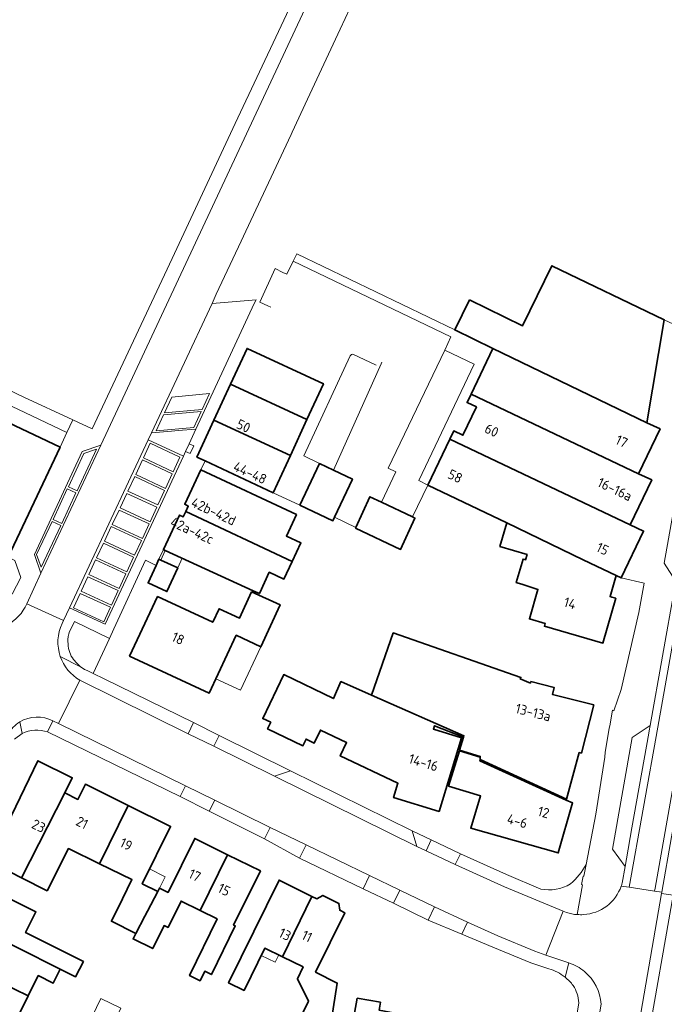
# Model space of a CAD drawing. Extents: x 154024 to 155007, y 472916 to 473908.
# Tile 16 of 49: x 154229 to 154317, y 473690 to 473824. Entities that reach past the tile are written whole.
import ezdxf
from ezdxf.enums import TextEntityAlignment as Align

# ---------------------------------------------------------------- set-up
doc = ezdxf.new("R2010")
doc.units = 0
doc.header["$LTSCALE"] = 0.75
for name, color, linetype, lineweight in [('B-RO-GR-BEPLANTING_CULTUUR_HEESTERS-GV', 252, 'CONTINUOUS', 18), ('B-RO-GR-BEPLANTING_CULTUUR_ROOS-GV', 252, 'CONTINUOUS', 18), ('B-RO-OG-BEBOUWING-GV', 6, 'CONTINUOUS', 35), ('B-RO-OG-BEBOUWING-T18', 1, 'CONTINUOUS', 18), ('B-RO-OG-BEBOUWING_LUIFEL-GV', 6, 'CONTINUOUS', 18), ('B-RO-OG-TERREIN_ERF-GV', 252, 'CONTINUOUS', 18), ('B-RO-OG-WATER_SLOOT-GV', 252, 'CONTINUOUS', 18), ('B-RO-VH-VERHARDING_BETONSTRAATSTEEN-GV', 252, 'CONTINUOUS', 18), ('B-RO-VH-VERHARDING_STRAATBAKSTEEN-GV', 252, 'CONTINUOUS', 18), ('B-RO-VH-VERHARDING_TEGEL-GV', 252, 'CONTINUOUS', 18)]:
    doc.layers.add(name, color=color, linetype=linetype, lineweight=lineweight)
doc.styles.add('NLCS-ISO-M200-T18', font='NLCS-ISO.ttf', dxfattribs={"height": 0.36})

msp = doc.modelspace()

# ---------------------------------------------------------------- linework, layer by layer
at = {"layer": 'B-RO-GR-BEPLANTING_CULTUUR_HEESTERS-GV', "flags": 128}
msp.add_lwpolyline([(154228.215, 473745.792), (154229.375, 473748.091), (154228.576, 473750.424), (154227.633, 473750.844)], dxfattribs=at)
at = {"layer": 'B-RO-GR-BEPLANTING_CULTUUR_ROOS-GV', "flags": 128}
msp.add_lwpolyline([(154241.507, 473739.755), (154236.719, 473742.073), (154236.33, 473741.29), (154236.01, 473740.69), (154235.92, 473740.39), (154235.86, 473740.03), (154235.82, 473739.62), (154235.83, 473738.75), (154235.89, 473738.39), (154235.97, 473738.08), (154236.24, 473737.34), (154236.43, 473737.1), (154236.58, 473736.86), (154237.02, 473736.38), (154237.555, 473735.879), (154237.64, 473735.8), (154238.1, 473735.5), (154238.43, 473735.36), (154239.285, 473734.948)], close=True, dxfattribs=at)
at = {"layer": 'B-RO-OG-BEBOUWING-GV', "flags": 128}
for points in [[(154290.72, 473786.056), (154288.699, 473781.94), (154293.901, 473779.425), (154314.946, 473769.26), (154317.33, 473783.34), (154301.98, 473790.717), (154297.943, 473782.505)], [(154268.484, 473769.686), (154270.747, 473774.589), (154260.306, 473779.409), (154258.043, 473774.506)], [(154314.946, 473769.26), (154293.901, 473779.425), (154290.921, 473773.14), (154313.828, 473762.279), (154316.756, 473768.41)], [(154207.791, 473754.505), (154223.041, 473747.365), (154223.506, 473747.147), (154225.458, 473746.233), (154227.633, 473750.844), (154234.747, 473765.922), (154222.322, 473771.785), (154216.961, 473760.424), (154203.13, 473766.94), (154204.857, 473770.635), (154196.37, 473774.604), (154194.644, 473770.908), (154188.069, 473773.986), (154184.134, 473765.582), (154203.545, 473756.493), (154203.683, 473756.428), (154207.707, 473754.544)], [(154255.779, 473769.603), (154266.22, 473764.783), (154268.484, 473769.686), (154258.043, 473774.506)], [(154290.921, 473773.14), (154290.388, 473772.016), (154291.653, 473771.416), (154289.81, 473767.531), (154288.545, 473768.13), (154288.007, 473766.996), (154312.684, 473755.295), (154315.613, 473761.426), (154313.828, 473762.279)], [(154263.863, 473759.677), (154266.22, 473764.783), (154255.779, 473769.603), (154253.453, 473764.564), (154254.56, 473764.044)], [(154288.007, 473766.996), (154285.032, 473760.721), (154295.798, 473755.545), (154306.246, 473750.523), (154310.753, 473748.357), (154311.439, 473748.027), (154314.497, 473754.429), (154312.684, 473755.295)], [(154267.511, 473757.965), (154272.028, 473755.845), (154272.266, 473756.352), (154274.705, 473761.548), (154272.126, 473762.758), (154270.188, 473763.668)], [(154253.984, 473762.818), (154251.774, 473758.094), (154252.273, 473757.86), (154251.931, 473757.129), (154266.477, 473750.294), (154267.665, 473752.823), (154265.674, 473753.758), (154267.049, 473756.686)], [(154278.656, 473758.383), (154277.104, 473759.12), (154275.169, 473754.918), (154275.138, 473754.851), (154281.285, 473751.931), (154283.251, 473756.201), (154282.901, 473756.367)], [(154261.752, 473745.987), (154261.984, 473745.88), (154262.031, 473745.98), (154263.346, 473748.803), (154265.337, 473747.868), (154266.477, 473750.294), (154251.931, 473757.129), (154251.589, 473756.397), (154251.089, 473756.631), (154248.879, 473751.907), (154249.123, 473751.795), (154261.133, 473746.272)], [(154310.753, 473748.357), (154306.246, 473750.523), (154295.798, 473755.545), (154294.875, 473752.33), (154298.569, 473751.228), (154298.362, 473750.507), (154298.257, 473750.538), (154298.204, 473750.554), (154298.022, 473750.608), (154297.097, 473747.391), (154297.202, 473747.358), (154297.999, 473747.109), (154300.063, 473746.464), (154298.899, 473742.412), (154301.047, 473741.795), (154300.937, 473741.411), (154308.934, 473739.116), (154310.691, 473745.241), (154310.175, 473745.397), (154309.925, 473745.473)], [(154248.509, 473750.459), (154248.265, 473750.571), (154247.881, 473749.736), (154246.782, 473747.346), (154249.341, 473746.169), (154250.824, 473749.395)], [(154248.056, 473745.485), (154244.244, 473737.331), (154255.115, 473732.25), (154258.825, 473740.185), (154262.176, 473738.618), (154264.817, 473744.364), (154260.915, 473746.121), (154259.282, 473742.529), (154256.477, 473743.818), (154255.607, 473741.956)], [(154289.943, 473726.445), (154289.9, 473726.262), (154289.356, 473724.482), (154292.182, 473723.62), (154292.175, 473723.518), (154292.154, 473723.187), (154303.956, 473717.755), (154305.703, 473724.144), (154306.013, 473724.066), (154307.684, 473730.657), (154302.033, 473732.089), (154302.259, 473733.042), (154299.1, 473733.844), (154299.034, 473733.654), (154297.654, 473734.211), (154297.726, 473734.418), (154280.277, 473740.502), (154277.316, 473732.006)], [(154289.9, 473726.262), (154289.943, 473726.445), (154277.316, 473732.006), (154273.125, 473733.852), (154272.101, 473731.525), (154265.316, 473734.801), (154262.456, 473728.798), (154263.539, 473728.282), (154263.109, 473727.379), (154267.947, 473725.072), (154268.377, 473725.974), (154269.496, 473725.441), (154270.325, 473727.219), (154273.898, 473725.512), (154273.029, 473723.688), (154280.933, 473719.933), (154280.338, 473717.983), (154286.557, 473716.084), (154289.634, 473726.149), (154285.764, 473727.363), (154285.938, 473727.81)], [(154292.175, 473723.518), (154289.327, 473724.388), (154287.846, 473719.548), (154292.226, 473718.21), (154290.881, 473713.811), (154302.848, 473710.416), (154304.789, 473717.256), (154303.926, 473717.648), (154292.142, 473723.001), (154292.154, 473723.187)], [(154221.148, 473711.228), (154225.001, 473709.274), (154229.492, 473706.997), (154235.389, 473718.629), (154236.412, 473720.694), (154231.719, 473723.021), (154226.217, 473711.763), (154222.401, 473713.698)], [(154235.389, 473718.629), (154229.492, 473706.997), (154232.966, 473705.236), (154235.892, 473711.007), (154240.139, 473708.926), (154244.051, 473716.908), (154238.207, 473719.804), (154237.183, 473717.74)], [(154240.139, 473708.926), (154244.566, 473706.757), (154243.281, 473704.157), (154241.754, 473701.066), (154245.106, 473699.41), (154246.335, 473701.773), (154246.695, 473702.465), (154248.092, 473705.155), (154245.979, 473706.202), (154249.859, 473714.03), (154244.051, 473716.908)], [(154253.878, 473702.541), (154257.636, 473710.175), (154253.153, 473712.397), (154249.496, 473705.018), (154248.322, 473705.599), (154248.092, 473705.155), (154246.695, 473702.465), (154246.335, 473701.773), (154245.106, 473699.41), (154244.726, 473698.642), (154247.402, 473697.319), (154248.964, 473700.479), (154249.502, 473700.214), (154251.279, 473703.821)], [(154257.636, 473710.175), (154253.878, 473702.541), (154256.213, 473701.392), (154252.445, 473693.639), (154253.883, 473692.938), (154254.514, 473694.232), (154255.438, 473693.781), (154258.696, 473700.436), (154258.455, 473700.555), (154262.121, 473707.952)], [(154265.138, 473696.212), (154269.164, 473704.461), (154264.672, 473706.688), (154257.783, 473692.636), (154259.905, 473691.6), (154262.73, 473697.387)], [(154234.775, 473694.536), (154236.87, 473693.488), (154237.928, 473695.552), (154230.022, 473699.517), (154231.431, 473702.343), (154224.209, 473705.942), (154221.763, 473701.032), (154228.983, 473697.435)], [(154269.831, 473704.131), (154269.164, 473704.461), (154265.138, 473696.212), (154267.969, 473694.83), (154267.178, 473693.208), (154268.686, 473690.127), (154267.966, 473688.645), (154267.497, 473687.684), (154271.421, 473685.637), (154271.509, 473685.591), (154272.637, 473692.6), (154269.657, 473694.105), (154273.657, 473702.235), (154272.976, 473702.573), (154272.856, 473703.502), (154270.652, 473704.595)], [(154221.763, 473701.032), (154219.409, 473696.308), (154226.628, 473692.712), (154230.368, 473690.849), (154231.754, 473693.632), (154233.814, 473692.606), (154234.775, 473694.536), (154228.983, 473697.435)], [(154224.263, 473687.969), (154230.132, 473685.044), (154231.67, 473684.278), (154232.842, 473686.632), (154229.177, 473688.458), (154230.368, 473690.849), (154226.628, 473692.712), (154219.409, 473696.308), (154217.046, 473691.565)], [(154280.934, 473678.362), (154281.698, 473678.224), (154283.464, 473687.959), (154278.343, 473688.916), (154278.529, 473690), (154275.355, 473690.546), (154274.646, 473686.428), (154275.337, 473686.313), (154277.4, 473685.97), (154276.936, 473682.466), (154274.741, 473682.854), (154272.052, 473683.33), (154270.293, 473672.837), (154273.412, 473672.27), (154274.314, 473677.229), (154274.726, 473679.492), (154276.807, 473679.113)]]:
    msp.add_lwpolyline(points, close=True, dxfattribs=at)
at = {"layer": 'B-RO-OG-BEBOUWING_LUIFEL-GV', "flags": 128}
for points in [[(154248.879, 473751.907), (154248.265, 473750.571), (154250.824, 473749.395), (154251.438, 473750.731)], [(154256.044, 473734.236), (154259.394, 473732.669), (154262.176, 473738.618), (154258.825, 473740.185)], [(154246.986, 473708.233), (154245.979, 473706.202), (154248.092, 473705.155), (154248.322, 473705.599), (154249.115, 473707.13)], [(154262.25, 473696.404), (154264.159, 473695.472), (154264.639, 473696.455), (154262.73, 473697.387)], [(154241.336, 473685.618), (154243.029, 473689.203), (154240.296, 473690.493), (154238.603, 473686.908)]]:
    msp.add_lwpolyline(points, close=True, dxfattribs=at)
at = {"layer": 'B-RO-OG-TERREIN_ERF-GV', "flags": 128}
for points in [[(154225.384, 473825.23), (154222.782, 473819.607), (154220.179, 473813.983), (154221.54, 473813.353), (154218.937, 473807.73), (154217.576, 473808.36), (154214.91, 473802.6), (154212.442, 473803.755), (154209.714, 473797.989), (154212.161, 473796.849), (154212.233, 473796.816), (154209.631, 473791.194), (154206.296, 473783.988), (154211.777, 473781.372), (154229.77, 473772.74), (154236.489, 473769.633), (154239.13, 473768.411), (154250.072, 473791.727), (154258.673, 473810.184), (154280.123, 473855.813)], [(154180.503, 473764.377), (154180.668, 473764.297), (154181.858, 473766.703), (154184.134, 473765.582), (154188.069, 473773.986), (154194.644, 473770.908), (154196.37, 473774.604), (154204.857, 473770.635), (154203.13, 473766.94), (154216.961, 473760.424), (154222.322, 473771.785), (154234.747, 473765.922), (154235.685, 473767.895), (154207.304, 473781.402), (154190.637, 473789.358)], [(154309.93, 473728.064), (154310.274, 473729.934), (154310.445, 473729.857), (154311.453, 473732.772), (154313.844, 473743.283), (154314.577, 473747.326), (154311.439, 473748.027), (154310.753, 473748.357), (154309.925, 473745.473), (154310.175, 473745.397), (154310.691, 473745.241), (154308.934, 473739.116), (154300.937, 473741.411), (154301.047, 473741.795), (154298.899, 473742.412), (154300.063, 473746.464), (154297.999, 473747.109), (154297.202, 473747.358), (154297.097, 473747.391), (154298.022, 473750.608), (154298.204, 473750.554), (154298.257, 473750.538), (154298.362, 473750.507), (154298.569, 473751.228), (154294.875, 473752.33), (154295.798, 473755.545), (154285.032, 473760.721), (154282.901, 473756.367), (154283.251, 473756.201), (154281.285, 473751.931), (154275.138, 473754.851), (154275.169, 473754.918), (154272.266, 473756.352), (154272.028, 473755.845), (154267.511, 473757.965), (154263.863, 473759.677), (154254.56, 473764.044), (154253.984, 473762.818), (154267.049, 473756.686), (154265.674, 473753.758), (154267.665, 473752.823), (154266.477, 473750.294), (154265.337, 473747.868), (154263.346, 473748.803), (154262.031, 473745.98), (154261.984, 473745.88), (154261.752, 473745.987), (154261.133, 473746.272), (154249.123, 473751.795), (154248.509, 473750.459), (154250.824, 473749.395), (154249.341, 473746.169), (154246.782, 473747.346), (154247.881, 473749.736), (154246.4, 473750.444), (154242.1, 473741.05), (154241.507, 473739.755), (154239.285, 473734.948), (154240.771, 473734.233), (154252.974, 473728.256), (154256.479, 473726.487), (154266.227, 473721.65), (154282.864, 473713.439), (154285.49, 473712.192), (154289.456, 473710.297), (154295.748, 473707.445), (154300.438, 473705.471)], [(154301.55, 473694.555), (154299.089, 473695.397), (154293.879, 473697.527), (154289.658, 473699.315), (154285.045, 473701.21), (154280.334, 473703.551), (154276.283, 473705.434), (154276.169, 473705.487), (154267.486, 473709.708), (154262.69, 473712.329), (154255.143, 473716.109), (154251.143, 473718.113), (154233.041, 473726.961)], [(154306.633, 473708.832), (154307.971, 473715.706), (154309.223, 473723.523), (154309.251, 473724.188), (154309.78, 473727.412), (154309.936, 473728.039), (154309.93, 473728.064)], [(154229.559, 473726.761), (154228.529, 473725.985)], [(154226.217, 473711.763), (154231.719, 473723.021), (154236.412, 473720.694), (154235.389, 473718.629), (154237.183, 473717.74), (154238.207, 473719.804), (154244.051, 473716.908), (154249.859, 473714.03), (154245.979, 473706.202), (154248.092, 473705.155), (154248.322, 473705.599), (154249.496, 473705.018), (154253.153, 473712.397), (154257.636, 473710.175), (154262.121, 473707.952), (154258.455, 473700.555), (154258.696, 473700.436), (154255.438, 473693.781), (154254.514, 473694.232), (154253.883, 473692.938), (154252.445, 473693.639), (154256.213, 473701.392), (154253.878, 473702.541), (154251.279, 473703.821), (154249.502, 473700.214), (154248.964, 473700.479), (154247.402, 473697.319), (154244.726, 473698.642), (154245.106, 473699.41), (154241.754, 473701.066), (154243.281, 473704.157), (154244.566, 473706.757), (154240.139, 473708.926), (154235.892, 473711.007), (154232.966, 473705.236), (154229.492, 473706.997), (154225.001, 473709.274)], [(154214.728, 473686.912), (154217.046, 473691.565), (154219.409, 473696.308), (154221.763, 473701.032), (154224.209, 473705.942), (154231.431, 473702.343), (154230.022, 473699.517), (154237.928, 473695.552), (154236.87, 473693.488), (154234.775, 473694.536), (154233.814, 473692.606), (154231.754, 473693.632), (154230.368, 473690.849), (154229.177, 473688.458)], [(154274.646, 473686.428), (154275.355, 473690.546), (154278.529, 473690), (154278.343, 473688.916)], [(154305.029, 473686.006), (154305.632, 473689.929)]]:
    msp.add_lwpolyline(points, dxfattribs=at)
for points in [[(154244.244, 473737.331), (154248.056, 473745.485), (154255.607, 473741.956), (154256.477, 473743.818), (154259.282, 473742.529), (154260.915, 473746.121), (154264.817, 473744.364), (154262.176, 473738.618), (154258.825, 473740.185), (154255.115, 473732.25)], [(154292.175, 473723.518), (154292.182, 473723.62), (154289.356, 473724.482), (154289.9, 473726.262), (154285.938, 473727.81), (154285.764, 473727.363), (154289.634, 473726.149), (154286.557, 473716.084), (154280.338, 473717.983), (154280.933, 473719.933), (154273.029, 473723.688), (154273.898, 473725.512), (154270.325, 473727.219), (154269.496, 473725.441), (154268.377, 473725.974), (154267.947, 473725.072), (154263.109, 473727.379), (154263.539, 473728.282), (154262.456, 473728.798), (154265.316, 473734.801), (154272.101, 473731.525), (154273.125, 473733.852), (154277.316, 473732.006), (154280.277, 473740.502), (154297.726, 473734.418), (154297.654, 473734.211), (154299.034, 473733.654), (154299.1, 473733.844), (154302.259, 473733.042), (154302.033, 473732.089), (154307.684, 473730.657), (154306.013, 473724.066), (154305.703, 473724.144), (154303.956, 473717.755), (154292.154, 473723.187), (154292.142, 473723.001), (154303.926, 473717.648), (154304.789, 473717.256), (154302.848, 473710.416), (154290.881, 473713.811), (154292.226, 473718.21), (154287.846, 473719.548), (154289.327, 473724.388)], [(154269.164, 473704.461), (154269.831, 473704.131), (154270.652, 473704.595), (154272.856, 473703.502), (154272.976, 473702.573), (154273.657, 473702.235), (154269.657, 473694.105), (154272.637, 473692.6), (154271.509, 473685.591), (154271.421, 473685.637), (154267.497, 473687.684), (154267.966, 473688.645), (154268.686, 473690.127), (154267.178, 473693.208), (154267.969, 473694.83), (154265.138, 473696.212), (154262.73, 473697.387), (154259.905, 473691.6), (154257.783, 473692.636), (154264.672, 473706.688)]]:
    msp.add_lwpolyline(points, close=True, dxfattribs=at)
at = {"layer": 'B-RO-OG-TERREIN_ERF-GV'}
for points in [[(154233.041, 473726.961, 0.198168), (154229.559, 473726.761)], [(154304.518, 473706.186, 0.1023053), (154306.633, 473708.832)], [(154300.438, 473705.471, 0.1894831), (154304.518, 473706.186)], [(154303.765, 473693.424, 0.1026827), (154301.55, 473694.555)], [(154304.879, 473692.262, 0.0667912), (154303.765, 473693.424)], [(154305.632, 473689.929, 0.1359624), (154304.879, 473692.262)]]:
    msp.add_lwpolyline(points, format="xyb", dxfattribs=at)
at = {"layer": 'B-RO-OG-WATER_SLOOT-GV', "flags": 128}
msp.add_lwpolyline([(154301.473, 473584.587), (154303.44, 473596.7), (154306.15, 473612.45), (154315.22, 473663.3), (154316.02, 473667.97), (154317.86, 473678.51), (154325.058, 473719.327), (154321.09, 473719.99), (154318.554, 473704.644), (154314.934, 473684.12), (154312.88, 473672.138), (154310.392, 473657.616), (154298.443, 473587.901), (154298.76, 473587.57), (154299.494, 473586.458), (154299.867, 473586.72), (154301.046, 473584.656)], close=True, dxfattribs=at)
at = {"layer": 'B-RO-VH-VERHARDING_BETONSTRAATSTEEN-GV', "flags": 128}
for points in [[(154283.967, 473859.596), (154281.809, 473855.008), (154271.601, 473833.099), (154267.883, 473825.123), (154263.565, 473815.866), (154240.307, 473766.175), (154232.127, 473748.672), (154230.194, 473744.496), (154235.234, 473742.211), (154236.037, 473743.929), (154246.788, 473766.921), (154247.23, 473767.866), (154255.512, 473785.579), (154256.09, 473786.815), (154259.495, 473794.098), (154260.136, 473795.468), (154266.316, 473808.688), (154266.456, 473808.985), (154268.571, 473813.512), (154273.043, 473823.083), (154275.782, 473828.945), (154288.497, 473856.157), (154291.339, 473862.331), (154286.309, 473864.614)], [(154250.896, 473768.184), (154253.318, 473768.394), (154261.293, 473785.578), (154261.544, 473786.051), (154255.512, 473785.579), (154247.23, 473767.866), (154249.986, 473768.106)], [(154285.032, 473760.721), (154283.779, 473761.367), (154291.34, 473777.255), (154287.326, 473779.185), (154279.591, 473763.044), (154280.64, 473762.517), (154278.656, 473758.383), (154282.901, 473756.367)], [(154250.041, 473772.765), (154249.006, 473770.588), (154254.164, 473771.058), (154255.185, 473773.238)], [(154254.164, 473771.058), (154249.006, 473770.588), (154250.041, 473772.765), (154255.185, 473773.238)], [(154248.893, 473770.312), (154247.859, 473768.136), (154253.017, 473768.605), (154254.037, 473770.786)], [(154253.017, 473768.605), (154247.859, 473768.136), (154248.893, 473770.312), (154254.037, 473770.786)], [(154240.307, 473766.175), (154237.768, 473765.318), (154231.229, 473751.229), (154232.127, 473748.672)], [(154251.6, 473764.694), (154246.788, 473766.921), (154236.037, 473743.929), (154240.924, 473741.692)], [(154246.137, 473764.436), (154247.063, 473766.437), (154251.134, 473764.552), (154250.208, 473762.551)], [(154251.134, 473764.552), (154247.063, 473766.437), (154246.137, 473764.436), (154250.208, 473762.551)], [(154252.377, 473766.369), (154251.895, 473765.329), (154252.527, 473765.025), (154253.021, 473766.073)], [(154237.062, 473759.936), (154239.722, 473765.636), (154237.978, 473765.022), (154235.874, 473760.49)], [(154237.062, 473759.936), (154235.874, 473760.49), (154237.978, 473765.022), (154239.722, 473765.636)], [(154250.074, 473762.26), (154249.15, 473760.28), (154245.079, 473762.178), (154246.003, 473764.158)], [(154246.003, 473764.158), (154245.079, 473762.178), (154249.15, 473760.28), (154250.074, 473762.26)], [(154249.016, 473759.989), (154244.946, 473761.888), (154244.022, 473759.907), (154248.092, 473758.009)], [(154244.946, 473761.888), (154249.016, 473759.989), (154248.092, 473758.009), (154244.022, 473759.907)], [(154234.972, 473755.485), (154233.784, 473756.039), (154235.735, 473760.203), (154236.916, 473759.652)], [(154236.916, 473759.652), (154235.735, 473760.203), (154233.784, 473756.039), (154234.972, 473755.485)], [(154243.856, 473759.59), (154247.962, 473757.687), (154247.042, 473755.701), (154242.935, 473757.605)], [(154247.962, 473757.687), (154243.856, 473759.59), (154242.935, 473757.605), (154247.042, 473755.701)], [(154242.801, 473757.314), (154246.908, 473755.41), (154245.989, 473753.424), (154241.882, 473755.328)], [(154246.908, 473755.41), (154242.801, 473757.314), (154241.882, 473755.328), (154245.989, 473753.424)], [(154234.836, 473755.198), (154232.175, 473749.489), (154231.529, 473751.208), (154233.663, 473755.739)], [(154234.836, 473755.198), (154233.663, 473755.739), (154231.529, 473751.208), (154232.175, 473749.489)], [(154241.736, 473755.038), (154240.816, 473753.046), (154244.936, 473751.143), (154245.857, 473753.135)], [(154245.857, 473753.135), (154244.936, 473751.143), (154240.816, 473753.046), (154241.736, 473755.038)], [(154240.66, 473752.77), (154239.74, 473750.778), (154243.88, 473748.867), (154244.799, 473750.859)], [(154244.799, 473750.859), (154243.88, 473748.867), (154239.74, 473750.778), (154240.66, 473752.77)], [(154243.748, 473748.581), (154239.601, 473750.484), (154238.687, 473748.492), (154242.834, 473746.589)], [(154239.601, 473750.484), (154243.748, 473748.581), (154242.834, 473746.589), (154238.687, 473748.492)], [(154238.545, 473748.196), (154242.692, 473746.3), (154241.777, 473744.3), (154237.63, 473746.195)], [(154242.692, 473746.3), (154238.545, 473748.196), (154237.63, 473746.195), (154241.777, 473744.3)], [(154241.63, 473744.015), (154240.714, 473742.02), (154236.563, 473743.923), (154237.478, 473745.918)], [(154237.478, 473745.918), (154236.563, 473743.923), (154240.714, 473742.02), (154241.63, 473744.015)], [(154255.742, 473724.994), (154256.479, 473726.487), (154252.974, 473728.256), (154252.231, 473726.725)], [(154312.158, 473709.614), (154312.893, 473713.825), (154315.218, 473726.816), (154315.27, 473727.109), (154315.397, 473727.825), (154312.952, 473726.193), (154310.271, 473710.909), (154311.97, 473708.562)], [(154266.227, 473721.65), (154264.057, 473720.913), (154283.497, 473711.314), (154282.864, 473713.439)], [(154255.902, 473717.613), (154251.869, 473719.591), (154251.143, 473718.113), (154255.143, 473716.109)], [(154263.477, 473713.899), (154262.69, 473712.329), (154267.486, 473709.708), (154268.389, 473711.511)], [(154284.775, 473710.692), (154288.768, 473708.82), (154289.456, 473710.297), (154285.49, 473712.192)], [(154280.334, 473703.551), (154281.195, 473705.303), (154277.019, 473707.319), (154276.169, 473705.487), (154276.283, 473705.434)], [(154290.433, 473700.93), (154285.92, 473703.049), (154285.045, 473701.21), (154289.658, 473699.315)]]:
    msp.add_lwpolyline(points, close=True, dxfattribs=at)
for points in [[(154311.441, 473705.879), (154312.52, 473705.713), (154316.465, 473727.621), (154323.648, 473768.217), (154328.477, 473795.125), (154331.975, 473815.12), (154332.867, 473820.576), (154331.799, 473820.754), (154331.73, 473820.324), (154330.91, 473815.297), (154327.426, 473795.272), (154323.143, 473771.345), (154322.629, 473768.565), (154322.139, 473765.912), (154321.946, 473764.865)], [(154337.169, 473819.964), (154336.173, 473820.112), (154335.14, 473813.23), (154326.243, 473763.649), (154321.676, 473737.382), (154316.073, 473705.612), (154315.999, 473705.176), (154316.979, 473705.025), (154318.304, 473712.626), (154322.734, 473737.38), (154327.299, 473763.553), (154332.697, 473793.606), (154336.647, 473815.926)], [(154278.743, 473777.55), (154278.637, 473777.323), (154272.126, 473762.758), (154274.705, 473761.548), (154272.266, 473756.352), (154275.169, 473754.918), (154277.104, 473759.12), (154278.656, 473758.383), (154280.64, 473762.517), (154279.591, 473763.044), (154287.326, 473779.185), (154288.178, 473780.993), (154266.616, 473791.345), (154265.745, 473789.557), (154265.205, 473789.823), (154264.166, 473790.336), (154262.043, 473785.754), (154263.123, 473785.258), (154263.554, 473785.06)], [(154277.962, 473777.114), (154274.754, 473778.609), (154274.579, 473778.564), (154274.401, 473778.411), (154268.042, 473764.703), (154270.188, 473763.668)], [(154270.188, 473763.668), (154272.126, 473762.758), (154278.637, 473777.323)], [(154321.946, 473764.865), (154318.875, 473747.607), (154318.762, 473746.786), (154315.397, 473727.825), (154315.27, 473727.109), (154315.218, 473726.816), (154312.893, 473713.825), (154312.158, 473709.614), (154311.97, 473708.562), (154311.565, 473706.289)], [(154230.194, 473744.496), (154229.965, 473744.026), (154229.713, 473743.604), (154229.409, 473743.182), (154229.14, 473742.865), (154228.703, 473742.433), (154228.172, 473742.012), (154227.867, 473741.812), (154227.551, 473741.631), (154227.217, 473741.466), (154226.873, 473741.323), (154226.468, 473741.186), (154226.017, 473741.071), (154225.553, 473740.991), (154225.073, 473740.947), (154224.583, 473740.943), (154224.2, 473740.969), (154223.796, 473741.023), (154223.348, 473741.117), (154222.893, 473741.25), (154222.446, 473741.422), (154221.758, 473741.717), (154218.865, 473735.898), (154219.981, 473735.363)], [(154235.032, 473741.779), (154235.234, 473742.211), (154230.194, 473744.496)], [(154233.774, 473728.481), (154234.513, 473728.126), (154237.444, 473734.045)], [(154229.225, 473728.341), (154229.559, 473726.761)], [(154233.041, 473726.961), (154233.774, 473728.481)], [(154308.718, 473689.744), (154308.586, 473688.973), (154308.479, 473688.349), (154309.484, 473688.187), (154313.012, 473687.619), (154313.962, 473687.466), (154316.955, 473704.884), (154316.979, 473705.025), (154315.999, 473705.176), (154312.52, 473705.713), (154311.441, 473705.879)], [(154303.968, 473702.273), (154303.521, 473702.457), (154301.148, 473696.433), (154301.557, 473696.285), (154304.293, 473695.366)], [(154305.444, 473701.988), (154305.442, 473701.975)]]:
    msp.add_lwpolyline(points, dxfattribs=at)
at = {"layer": 'B-RO-VH-VERHARDING_BETONSTRAATSTEEN-GV'}
for points in [[(154234.777, 473737.278, -0.1979626), (154235.032, 473741.779)], [(154237.444, 473734.045, -0.1789943), (154234.777, 473737.278)], [(154227.595, 473726.702, -0.0981936), (154229.225, 473728.341)], [(154233.774, 473728.481, 0.2585238), (154229.225, 473728.341)], [(154229.225, 473728.341, -0.2585238), (154233.774, 473728.481)], [(154229.559, 473726.761, -0.198168), (154233.041, 473726.961)], [(154311.441, 473705.879, -0.3037814), (154306.295, 473701.976)], [(154311.565, 473706.289, -0.0192287), (154311.441, 473705.879)], [(154305.442, 473701.975, -0.0639033), (154303.968, 473702.273)], [(154306.295, 473701.976, -0.0376119), (154305.444, 473701.988)], [(154304.293, 473695.366, -0.0959516), (154306.42, 473694.19)], [(154306.42, 473694.19, -0.2019657), (154308.718, 473689.744)]]:
    msp.add_lwpolyline(points, format="xyb", dxfattribs=at)
at = {"layer": 'B-RO-VH-VERHARDING_STRAATBAKSTEEN-GV', "flags": 128}
for points in [[(154336.173, 473820.112), (154332.867, 473820.576), (154331.975, 473815.12), (154328.477, 473795.125), (154323.648, 473768.217), (154316.465, 473727.621), (154312.52, 473705.713), (154315.999, 473705.176), (154316.073, 473705.612), (154321.676, 473737.382), (154326.243, 473763.649), (154335.14, 473813.23)], [(154288.768, 473708.82), (154284.775, 473710.692), (154283.497, 473711.314), (154264.057, 473720.913), (154255.742, 473724.994), (154252.231, 473726.725), (154237.444, 473734.045), (154234.513, 473728.126), (154251.869, 473719.591), (154255.902, 473717.613), (154263.477, 473713.899), (154268.389, 473711.511), (154277.019, 473707.319), (154281.195, 473705.303), (154285.92, 473703.049), (154290.433, 473700.93), (154294.589, 473699.061), (154299.653, 473696.975), (154301.148, 473696.433), (154303.521, 473702.457), (154295.504, 473705.755)], [(154318.554, 473704.644), (154316.955, 473704.884), (154313.962, 473687.466), (154313.44, 473684.425), (154311.383, 473672.394), (154312.88, 473672.138), (154314.934, 473684.12)]]:
    msp.add_lwpolyline(points, close=True, dxfattribs=at)
at = {"layer": 'B-RO-VH-VERHARDING_TEGEL-GV', "flags": 128}
for points in [[(154280.123, 473855.813), (154258.673, 473810.184), (154250.072, 473791.727), (154239.13, 473768.411), (154236.489, 473769.633)], [(154331.669, 473851.85), (154331.656, 473851.824), (154330.794, 473850.076), (154330.612, 473850.126), (154330.727, 473850.072), (154330.5, 473848.106), (154329.174, 473838.928), (154328.99, 473837.659), (154328.45, 473834.408), (154326.06, 473818.169), (154319.765, 473782.191), (154317.33, 473783.34), (154314.946, 473769.26), (154316.756, 473768.41), (154313.828, 473762.279), (154315.613, 473761.426), (154312.684, 473755.295), (154314.497, 473754.429), (154311.439, 473748.027), (154314.577, 473747.326)], [(154311.565, 473706.289), (154311.97, 473708.562), (154310.271, 473710.909), (154312.952, 473726.193), (154315.397, 473727.825), (154318.762, 473746.786), (154318.875, 473747.607), (154317.337, 473750.029), (154319.669, 473763.38), (154320.188, 473766.272), (154320.665, 473768.928), (154321.536, 473773.776), (154322.772, 473780.735), (154321.6, 473781.313), (154324.918, 473800.236), (154327.922, 473817.734), (154330.927, 473837.381), (154332.864, 473850.204)], [(154229.14, 473742.865), (154229.409, 473743.182), (154229.713, 473743.604), (154229.965, 473744.026), (154230.194, 473744.496), (154232.127, 473748.672), (154231.229, 473751.229), (154237.768, 473765.318), (154240.307, 473766.175), (154263.565, 473815.866), (154267.883, 473825.123)], [(154336.647, 473815.926), (154332.697, 473793.606), (154327.299, 473763.553), (154322.734, 473737.38), (154318.304, 473712.626), (154316.979, 473705.025), (154316.955, 473704.884), (154318.554, 473704.644), (154321.09, 473719.99), (154321.109, 473720.102), (154321.449, 473722.153), (154321.47, 473722.28), (154321.595, 473722.254)], [(154261.293, 473785.578), (154253.318, 473768.394), (154252.377, 473766.369), (154253.021, 473766.073), (154252.527, 473765.025), (154251.895, 473765.329), (154251.6, 473764.694), (154240.924, 473741.692), (154236.037, 473743.929), (154235.234, 473742.211), (154235.032, 473741.779)], [(154234.777, 473737.278), (154237.555, 473735.879), (154237.02, 473736.38), (154236.58, 473736.86), (154236.43, 473737.1), (154236.24, 473737.34), (154235.97, 473738.08), (154235.89, 473738.39), (154235.83, 473738.75), (154235.82, 473739.62), (154235.86, 473740.03), (154235.92, 473740.39), (154236.01, 473740.69), (154236.33, 473741.29), (154236.719, 473742.073), (154241.507, 473739.755), (154242.1, 473741.05), (154246.4, 473750.444), (154247.881, 473749.736), (154248.265, 473750.571), (154248.509, 473750.459), (154249.123, 473751.795), (154248.879, 473751.907), (154251.089, 473756.631), (154251.589, 473756.397), (154251.931, 473757.129), (154252.273, 473757.86), (154251.774, 473758.094), (154253.984, 473762.818), (154254.56, 473764.044), (154253.453, 473764.564), (154255.779, 473769.603), (154258.043, 473774.506), (154260.306, 473779.409)], [(154270.747, 473774.589), (154268.484, 473769.686), (154266.22, 473764.783), (154263.863, 473759.677), (154267.511, 473757.965), (154270.188, 473763.668), (154268.042, 473764.703), (154274.401, 473778.411), (154274.579, 473778.564), (154274.754, 473778.609), (154277.962, 473777.114)], [(154236.489, 473769.633), (154235.685, 473767.895), (154234.747, 473765.922), (154227.633, 473750.844), (154228.576, 473750.424), (154229.375, 473748.091), (154228.215, 473745.792)], [(154314.577, 473747.326), (154313.844, 473743.283), (154311.453, 473732.772), (154310.445, 473729.857), (154310.274, 473729.934), (154309.93, 473728.064), (154309.936, 473728.039), (154309.78, 473727.412), (154309.251, 473724.188), (154309.223, 473723.523), (154307.971, 473715.706), (154306.633, 473708.832), (154306.352, 473707.216), (154306.25, 473707.237), (154306.011, 473706.074), (154306.149, 473706.046), (154305.444, 473701.988)], [(154239.285, 473734.948), (154238.43, 473735.36), (154238.1, 473735.5), (154237.64, 473735.8), (154237.555, 473735.879), (154234.777, 473737.278)], [(154237.444, 473734.045), (154252.231, 473726.725), (154252.974, 473728.256), (154240.771, 473734.233), (154239.285, 473734.948)], [(154228.529, 473725.985), (154229.559, 473726.761), (154229.225, 473728.341)], [(154300.438, 473705.471), (154295.748, 473707.445), (154289.456, 473710.297), (154288.768, 473708.82), (154295.504, 473705.755), (154303.521, 473702.457), (154303.968, 473702.273)], [(154305.442, 473701.975), (154305.444, 473701.988), (154306.149, 473706.046), (154306.011, 473706.074), (154306.25, 473707.237), (154306.352, 473707.216), (154306.633, 473708.832)], [(154303.765, 473693.424), (154304.293, 473695.366), (154301.557, 473696.285), (154301.148, 473696.433), (154299.653, 473696.975), (154294.589, 473699.061), (154290.433, 473700.93), (154289.658, 473699.315), (154293.879, 473697.527), (154299.089, 473695.397), (154301.55, 473694.555)], [(154304.293, 473695.366), (154303.765, 473693.424)], [(154305.632, 473689.929), (154305.029, 473686.006), (154303.054, 473675.164), (154301.425, 473666.222), (154300.722, 473661.985), (154298.702, 473650.118), (154296.719, 473638.375), (154295.793, 473638.535), (154295.327, 473635.871), (154296.218, 473635.716), (154297.095, 473635.563), (154296.809, 473633.986), (154299.087, 473633.61), (154300.025, 473639.06), (154298.021, 473639.379), (154299.989, 473650.74), (154302.112, 473663.136), (154305.988, 473685.781), (154307.971, 473685.397), (154308.479, 473688.349), (154308.586, 473688.973), (154308.718, 473689.744)]]:
    msp.add_lwpolyline(points, dxfattribs=at)
for points in [[(154285.032, 473760.721), (154288.007, 473766.996), (154288.545, 473768.13), (154289.81, 473767.531), (154291.653, 473771.416), (154290.388, 473772.016), (154290.921, 473773.14), (154293.901, 473779.425), (154288.699, 473781.94), (154267.117, 473792.375), (154266.616, 473791.345), (154288.178, 473780.993), (154287.326, 473779.185), (154291.34, 473777.255), (154283.779, 473761.367)], [(154235.685, 473767.895), (154236.489, 473769.633), (154229.77, 473772.74), (154211.777, 473781.372), (154206.296, 473783.988), (154197.651, 473788.115), (154191.44, 473791.08), (154190.637, 473789.358), (154207.304, 473781.402)], [(154253.318, 473768.394), (154250.896, 473768.184), (154249.986, 473768.106), (154247.23, 473767.866), (154246.788, 473766.921), (154251.6, 473764.694), (154251.895, 473765.329), (154252.377, 473766.369)], [(154233.774, 473728.481), (154233.041, 473726.961), (154251.143, 473718.113), (154251.869, 473719.591), (154234.513, 473728.126)], [(154264.057, 473720.913), (154266.227, 473721.65), (154256.479, 473726.487), (154255.742, 473724.994)], [(154255.902, 473717.613), (154255.143, 473716.109), (154262.69, 473712.329), (154263.477, 473713.899)], [(154282.864, 473713.439), (154283.497, 473711.314), (154284.775, 473710.692), (154285.49, 473712.192)], [(154268.389, 473711.511), (154267.486, 473709.708), (154276.169, 473705.487), (154277.019, 473707.319)], [(154281.195, 473705.303), (154280.334, 473703.551), (154285.045, 473701.21), (154285.92, 473703.049)]]:
    msp.add_lwpolyline(points, close=True, dxfattribs=at)
at = {"layer": 'B-RO-VH-VERHARDING_TEGEL-GV'}
for points in [[(154235.032, 473741.779, 0.1979626), (154234.777, 473737.278)], [(154234.777, 473737.278, 0.1789943), (154237.444, 473734.045)], [(154229.225, 473728.341, 0.0981936), (154227.595, 473726.702)], [(154306.633, 473708.832, -0.1023053), (154304.518, 473706.186)], [(154304.518, 473706.186, -0.1894831), (154300.438, 473705.471)], [(154306.295, 473701.976, 0.3037814), (154311.441, 473705.879)], [(154311.441, 473705.879, 0.0192287), (154311.565, 473706.289)], [(154303.968, 473702.273, 0.0639033), (154305.442, 473701.975)], [(154305.444, 473701.988, 0.0376119), (154306.295, 473701.976)], [(154301.55, 473694.555, -0.1026827), (154303.765, 473693.424)], [(154306.42, 473694.19, 0.0959516), (154304.293, 473695.366)], [(154303.765, 473693.424, -0.0667912), (154304.879, 473692.262)], [(154308.718, 473689.744, 0.2019657), (154306.42, 473694.19)], [(154304.879, 473692.262, -0.1359624), (154305.632, 473689.929)]]:
    msp.add_lwpolyline(points, format="xyb", dxfattribs=at)

# ---------------------------------------------------------------- texts
at = {"layer": 'B-RO-OG-BEBOUWING-T18', "style": 'NLCS-ISO-M200-T18'}
for s, rotation, p in [('50', 335.3, (154259.818, 473768.808)), ('60', 334.5, (154293.736, 473768.212)), ('17', 334.5, (154311.512, 473766.711)), ('44-48', 335.3, (154260.715, 473762.401)), ('58', 334.5, (154288.756, 473761.936)), ('16-16a', 334.5, (154310.575, 473760.159)), ('42b-42d', 335, (154255.739, 473757.13)), ('42a-42c', 335.3, (154252.789, 473754.512)), ('15', 334.5, (154308.904, 473752.001)), ('14', 344, (154304.449, 473744.565)), ('18', 335, (154250.883, 473739.749)), ('13-13a', 345.8, (154299.416, 473729.637)), ('14-16', 343.1, (154284.42, 473722.777)), ('12', 344.2, (154300.836, 473715.976)), ('23', 334, (154231.817, 473714.112)), ('21', 333.9, (154237.758, 473714.547)), ('4-6', 344.2, (154297.24, 473714.776)), ('19', 333.9, (154243.782, 473711.596)), ('17', 333.8, (154253.159, 473707.354)), ('15', 333.8, (154257.171, 473705.379)), ('13', 333.9, (154265.49, 473699.27)), ('11', 334, (154268.499, 473699.022))]:
    msp.add_text(s, height=1.35, rotation=rotation, dxfattribs=at).set_placement(p, align=Align.MIDDLE)

doc.saveas('drawing.dxf')
